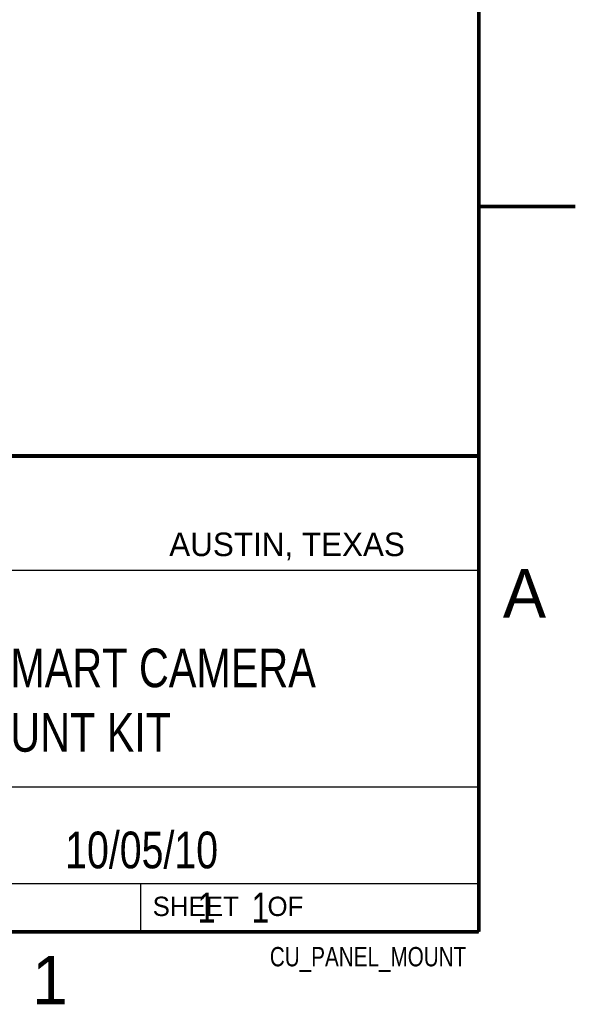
# Model space of a CAD drawing. Header units: inches. Extents: x 0 to 22, y 0 to 17.
# Tile 7 of 9: x 19.1 to 22, y 0.1 to 5.2. Entities that reach past the tile are written whole.
import ezdxf
from ezdxf.enums import TextEntityAlignment as Align

# ---------------------------------------------------------------- set-up
doc = ezdxf.new("R2010")
doc.units = ezdxf.units.IN
doc.header["$LTSCALE"] = 1.21
doc.header["$MEASUREMENT"] = 0
doc.layers.get('0').update_dxf_attribs({"linetype": 'CONTINUOUS'})
doc.styles.get("Standard").update_dxf_attribs({"font": 'txt', "width": 0.8})

msp = doc.modelspace()

# ---------------------------------------------------------------- linework, layer by layer
at = {"color": 2, "linetype": 'CONTINUOUS'}
for p, q in [((16.3737, 2.9596), (21.5037, 2.9596)), ((16.375, 2.96), (21.5, 2.96)), ((21.5037, 2.9596), (21.5037, 1.2496)), ((16.7288, 2.37), (21.5, 2.37)), ((16.3737, 1.2496), (21.5037, 1.2496)), ((18.01, 1.25), (21.5, 1.25)), ((21.5, 1.25), (21.5, 0.75)), ((16.375, 0.75), (21.5, 0.75)), ((18.01, 0.75), (21.5, 0.75)), ((19.75, 0.75), (21.5, 0.75)), ((19.75, 0.75), (19.75, 0.5)), ((21.5, 0.75), (21.5, 0.5)), ((19.75, 0.5), (21.5, 0.5)), ((20.4977, 0.4994), (21.4977, 0.4994)), ((20.4977, 0.4994), (20.4977, 0.4989)), ((20.4977, 0.4989), (21.4977, 0.4989)), ((21.4977, 0.4994), (21.4977, 0.4989))]:
    msp.add_line(p, q, dxfattribs=at)
at = {"color": 7, "linetype": 'CONTINUOUS', "const_width": 0.02}
for points in [[(21.5, 0.5), (21.5, 16.5)], [(22, 4.25), (21.5, 4.25)], [(13.6, 2.9595), (21.5, 2.96)], [(0.5, 0.5), (21.5, 0.5)]]:
    msp.add_lwpolyline(points, dxfattribs=at)

# ---------------------------------------------------------------- texts
at = {"color": 2, "linetype": 'CONTINUOUS'}
for s, height, p in [('AUSTIN, TEXAS', 0.121576, (19.898, 2.4426)), ('A', 0.25, (21.625, 2.125)), ('SHEET    OF', 0.1, (19.8121, 0.5815)), ('1', 0.25, (19.1875, 0.125))]:
    msp.add_text(s, height=height, dxfattribs=at).set_placement(p)
at = {"color": 2, "linetype": 'CONTINUOUS', "width": 0.8}
msp.add_text('CU_PANEL_MOUNT', height=0.1, dxfattribs=at).set_placement((21.4352, 0.3213), align=Align.RIGHT)
at = {"color": 7, "linetype": 'CONTINUOUS'}
for s, insert, char_height, width, attachment_point in [('NI-17XX SERIES SMART CAMERA\\PPANEL MOUNT KIT', (18.9387, 1.9646), 0.2, 4.32, 2), ('10/05/10 ', (19.755, 1.0181), 0.19, 1.368, 2), ('     1    1', (19.8125, 0.7031), 0.15625, 1.375, 1)]:
    msp.add_mtext(s, dxfattribs=dict(at, insert=insert, char_height=char_height, width=width, attachment_point=attachment_point))

doc.saveas('drawing.dxf')
